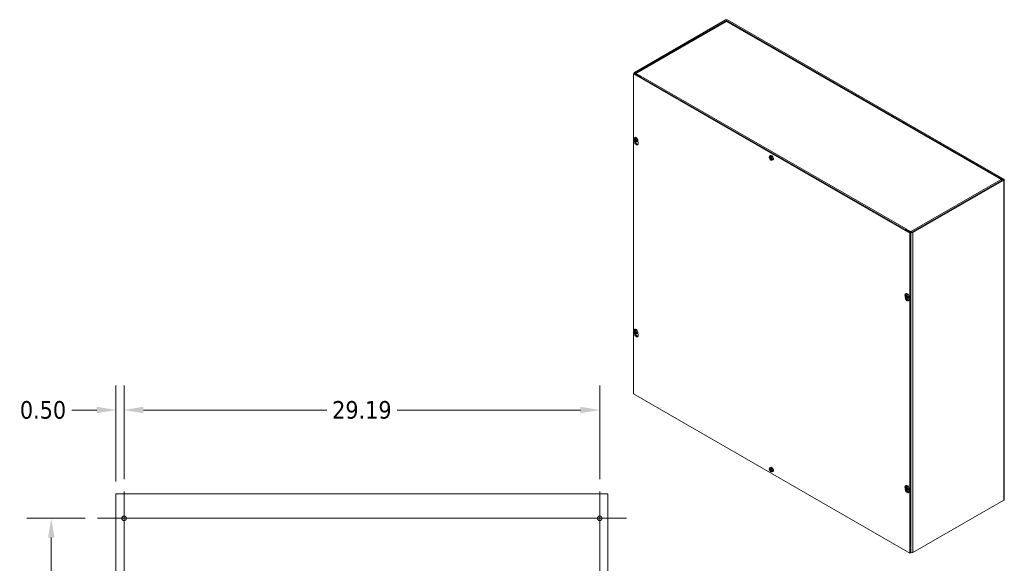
# Model space of a CAD drawing. Header units: inches. Extents: x 9 to 198, y 7 to 122.
# Tile 8 of 8: x 138 to 198, y 82 to 115. Entities that reach past the tile are written whole.
import ezdxf

# ---------------------------------------------------------------- set-up
doc = ezdxf.new("R2010")
doc.units = ezdxf.units.IN
doc.header["$LTSCALE"] = 12
doc.header["$MEASUREMENT"] = 0
for name, color, linetype, lineweight in [('Center Mark (ANSI)', 7, 'Continuous', 5), ('Centerline (ANSI)', 7, 'Continuous', 5), ('Dimension (ANSI)', 7, 'Continuous', 5), ('Visible (ANSI)', 7, 'Continuous', 5), ('Visible Narrow (ANSI)', 7, 'Continuous', 5)]:
    doc.layers.add(name, color=color, linetype=linetype, lineweight=lineweight)
doc.styles.add('ROMANS', font='tahoma.ttf')
doc.dimstyles.new('Default (ANSI)', dxfattribs={"dimscale": 12, "dimtxt": 0.09, "dimasz": 0.098425, "dimexe": 0.125, "dimexo": 0.0625, "dimgap": 0.031496, "dimtad": 0, "dimtih": 1, "dimtoh": 1, "dimrnd": 1e-08, "dimzin": 0, "dimdsep": 46, "dimtxsty": 'ROMANS', "dimcen": 0.09, "dimdle": 0.393701, "dimclrd": 256, "dimclre": 256, "dimclrt": 256, "dimadec": 0, "dimazin": 0, "dimtfac": 1.111111, "dimtofl": 0, "dimtmove": 0, "dimatfit": 3, "dimfxl": 0, "dimtolj": 1, "dimtzin": 0, "dimlwd": -1, "dimlwe": -1, "dimarcsym": 0})

# ---------------------------------------------------------------- blocks, each defined once
blk = doc.blocks.new('*D7')
at = {"layer": 'Defpoints', "color": 0}
for p in [(144.075, 91.02), (143.575, 85.877), (144.075, 86.017)]:
    blk.add_point(p, dxfattribs=at)
at = {"layer": 'Dimension (ANSI)'}
for p, q in [((143.575, 86.627), (143.575, 92.52)), ((144.075, 86.767), (144.075, 92.52)), ((142.394, 91.02), (140.858, 91.02)), ((145.256, 91.02), (146.437, 91.02))]:
    blk.add_line(p, q, dxfattribs=at)
for points in [[(142.394, 91.217), (142.394, 90.823), (143.575, 91.02)], [(145.256, 91.217), (145.256, 90.823), (144.075, 91.02)]]:
    blk.add_solid(points, dxfattribs=at)
at = {"layer": 'Dimension (ANSI)', "insert": (139.099, 91.02), "char_height": 1.08, "attachment_point": 5, "style": 'ROMANS'}
blk.add_mtext('\\A1;0.50', dxfattribs=at)
blk = doc.blocks.new('*D8')
at = {"layer": 'Defpoints', "color": 0}
for p in [(173.263, 91.02), (144.075, 86.017), (173.263, 86.017)]:
    blk.add_point(p, dxfattribs=at)
at = {"layer": 'Dimension (ANSI)'}
for p, q in [((144.075, 86.767), (144.075, 92.52)), ((173.263, 86.767), (173.263, 92.52)), ((145.256, 91.02), (156.515, 91.02)), ((172.082, 91.02), (160.823, 91.02))]:
    blk.add_line(p, q, dxfattribs=at)
for points in [[(145.256, 91.217), (145.256, 90.823), (144.075, 91.02)], [(172.082, 91.217), (172.082, 90.823), (173.263, 91.02)]]:
    blk.add_solid(points, dxfattribs=at)
at = {"layer": 'Dimension (ANSI)', "insert": (158.669, 91.02), "char_height": 1.08, "attachment_point": 5, "style": 'ROMANS'}
blk.add_mtext('\\A1;29.19', dxfattribs=at)
blk = doc.blocks.new('*D10')
at = {"layer": 'Defpoints', "color": 0}
for p in [(139.607, 84.377), (142.435, 84.377), (142.435, 57.377)]:
    blk.add_point(p, dxfattribs=at)
at = {"layer": 'Dimension (ANSI)'}
for p, q in [((141.685, 84.377), (138.107, 84.377)), ((139.607, 83.196), (139.607, 71.138)), ((139.607, 58.558), (139.607, 69.257)), ((141.685, 57.377), (138.107, 57.377))]:
    blk.add_line(p, q, dxfattribs=at)
for points in [[(139.41, 83.196), (139.804, 83.196), (139.607, 84.377)], [(139.41, 58.558), (139.804, 58.558), (139.607, 57.377)]]:
    blk.add_solid(points, dxfattribs=at)
at = {"layer": 'Dimension (ANSI)', "insert": (139.607, 70.197), "char_height": 1.08, "attachment_point": 5, "style": 'ROMANS'}
blk.add_mtext('\\A1;27.00', dxfattribs=at)

msp = doc.modelspace()

# ---------------------------------------------------------------- linework, layer by layer
at = {"layer": 'Center Mark (ANSI)', "linetype": 'Continuous'}
for p, q in [((142.43458, 84.3768), (145.71583, 84.3768)), ((174.90333, 84.3768), (171.62208, 84.3768))]:
    msp.add_line(p, q, dxfattribs=at)
at = {"layer": 'Centerline (ANSI)', "linetype": 'Continuous'}
for p, q in [((144.07521, 55.73617), (144.07521, 86.01742)), ((173.26271, 86.01742), (173.26271, 55.73617)), ((142.43458, 84.3768), (174.90333, 84.3768))]:
    msp.add_line(p, q, dxfattribs=at)
at = {"layer": 'Visible (ANSI)'}
for p, q in [((180.98021, 114.95196), (175.39404, 111.73509)), ((175.44707, 111.70455), (181.03324, 114.92142)), ((180.99658, 114.85849), (175.47455, 111.67856)), ((181.05089, 114.92142), (198.0038, 105.15888)), ((197.93073, 105.15915), (181.08755, 114.85849)), ((198.05684, 105.18942), (181.10392, 114.95196)), ((175.38521, 111.66893), (175.33218, 111.63839)), ((175.33218, 92.01726), (175.33218, 111.63839)), ((175.33218, 111.63839), (192.30274, 101.86569)), ((175.36841, 111.65926), (175.36841, 111.69947)), ((192.35577, 101.89623), (175.38521, 111.66893)), ((175.39404, 111.66385), (175.68573, 111.49587)), ((175.73876, 111.52641), (175.44707, 111.69439)), ((175.78283, 111.50104), (175.5001, 111.66385)), ((175.73876, 111.52641), (175.68573, 111.49587)), ((175.73876, 111.52641), (175.73876, 111.46533)), ((175.78283, 111.50104), (175.79177, 111.50618)), ((175.78283, 111.50016), (175.78283, 111.50104)), ((175.79177, 111.50605), (175.79177, 111.50618)), ((175.79177, 111.50618), (175.79188, 111.50612)), ((175.79188, 111.50612), (175.79177, 111.50605)), ((175.33548, 107.63196), (175.35229, 107.64346)), ((175.35988, 107.71072), (175.41233, 107.74892)), ((175.36126, 107.60479), (175.38126, 107.6163)), ((175.36782, 107.6057), (175.36235, 107.60413)), ((175.40249, 107.60347), (175.43059, 107.61586)), ((175.43029, 107.55538), (175.45519, 107.57351)), ((175.4859, 107.5377), (175.51379, 107.55376)), ((175.53482, 107.54849), (175.56388, 107.56259)), ((175.48445, 107.53392), (175.4856, 107.53692)), ((175.48914, 107.5315), (175.52342, 107.55124)), ((175.50159, 107.46464), (175.56096, 107.49083)), ((175.53437, 107.5486), (175.56381, 107.53055)), ((175.56381, 107.53055), (175.53475, 107.51661)), ((175.5918, 107.52765), (175.61928, 107.40191)), ((183.66166, 106.51619), (183.67848, 106.5277)), ((183.68606, 106.59495), (183.73851, 106.63316)), ((183.68745, 106.48902), (183.70744, 106.50054)), ((183.69401, 106.48993), (183.68853, 106.48836)), ((183.72867, 106.4877), (183.75677, 106.5001)), ((183.75647, 106.43961), (183.78137, 106.45775)), ((183.81063, 106.41815), (183.81178, 106.42115)), ((183.81208, 106.42194), (183.83997, 106.43799)), ((183.81532, 106.41574), (183.8496, 106.43547)), ((183.82777, 106.34887), (183.88714, 106.37507)), ((183.86056, 106.43283), (183.88999, 106.41478)), ((183.88999, 106.41478), (183.86093, 106.40084)), ((183.86101, 106.43272), (183.89007, 106.44682)), ((192.41763, 101.93186), (198.0038, 105.14872)), ((198.08246, 105.1538), (198.08246, 85.53267)), ((192.47066, 101.90132), (198.05684, 105.11818)), ((197.92912, 105.10967), (197.94709, 105.12002)), ((197.94709, 105.11606), (197.94709, 105.12002)), ((192.07316, 102.13036), (192.06422, 102.12521)), ((192.06422, 102.12521), (192.06422, 102.07446)), ((192.34695, 101.9624), (192.06422, 102.12521)), ((192.07293, 102.13036), (192.07304, 102.13042)), ((192.07304, 102.13042), (192.07316, 102.13036)), ((192.07304, 102.13029), (192.07304, 102.13042)), ((192.10829, 102.09983), (192.05525, 102.06929)), ((192.05525, 102.06929), (192.34695, 101.90132)), ((192.10829, 102.09983), (192.39998, 101.93186)), ((192.35577, 101.89623), (192.30274, 101.86569)), ((192.30274, 101.86569), (192.30274, 82.24456)), ((192.35577, 82.2751), (192.35577, 101.89623)), ((191.98784, 98.0425), (192.00466, 98.054)), ((192.01224, 98.12126), (192.0647, 98.15947)), ((192.01363, 98.01533), (192.03362, 98.02684)), ((192.02019, 98.01624), (192.01471, 98.01467)), ((192.01564, 97.95987), (192.01582, 97.96048)), ((192.05486, 98.01401), (192.08295, 98.0264)), ((192.08265, 97.96592), (192.10756, 97.98405)), ((192.13681, 97.94446), (192.13796, 97.94746)), ((192.13826, 97.94824), (192.16615, 97.9643)), ((192.14151, 97.94205), (192.17578, 97.96178)), ((192.15395, 97.87518), (192.21332, 97.90137)), ((192.18674, 97.95914), (192.21618, 97.94109)), ((192.21618, 97.94109), (192.18712, 97.92715)), ((192.18719, 97.95903), (192.21625, 97.97313)), ((192.22046, 97.90524), (192.23628, 97.83281)), ((175.33548, 95.85928), (175.35229, 95.87078)), ((175.35988, 95.93804), (175.41233, 95.97625)), ((175.36126, 95.83211), (175.38126, 95.84362)), ((175.36782, 95.83302), (175.36235, 95.83145)), ((175.40249, 95.83079), (175.43059, 95.84318)), ((175.43029, 95.7827), (175.45519, 95.80083)), ((175.48445, 95.76124), (175.4856, 95.76424)), ((175.4859, 95.76502), (175.51379, 95.78108)), ((175.48914, 95.75883), (175.52342, 95.77856)), ((175.50159, 95.69196), (175.56096, 95.71815)), ((175.53437, 95.77592), (175.56381, 95.75787)), ((175.56381, 95.75787), (175.53475, 95.74393)), ((175.53482, 95.77581), (175.56388, 95.78991)), ((175.5918, 95.75497), (175.61928, 95.62923)), ((192.30274, 82.24456), (175.33218, 92.01726)), ((183.66166, 87.38559), (183.67848, 87.39709)), ((183.68606, 87.46435), (183.73851, 87.50255)), ((183.68745, 87.35842), (183.70744, 87.36993)), ((183.69401, 87.35933), (183.68853, 87.35776)), ((183.72867, 87.3571), (183.75677, 87.36949)), ((183.75647, 87.30901), (183.78137, 87.32714)), ((183.81063, 87.28755), (183.81178, 87.29055)), ((183.81208, 87.29133), (183.83997, 87.30739)), ((183.81532, 87.28513), (183.8496, 87.30487)), ((183.82777, 87.21827), (183.88714, 87.24446)), ((183.86056, 87.30223), (183.88999, 87.28418)), ((183.88999, 87.28418), (183.86093, 87.27024)), ((183.86101, 87.30212), (183.89007, 87.31622)), ((143.57521, 55.8768), (143.57521, 85.8768)), ((143.68456, 85.8768), (143.57521, 85.8768)), ((143.68456, 85.8768), (173.65336, 85.8768)), ((173.76271, 85.8768), (173.65336, 85.8768)), ((173.76271, 85.8768), (173.76271, 55.8768)), ((191.98784, 86.26982), (192.00466, 86.28133)), ((192.01224, 86.34858), (192.0647, 86.38679)), ((192.01363, 86.24265), (192.03362, 86.25416)), ((192.02019, 86.24356), (192.01471, 86.24199)), ((192.01564, 86.18719), (192.01582, 86.1878)), ((192.05486, 86.24133), (192.08295, 86.25373)), ((192.08265, 86.19324), (192.10756, 86.21138)), ((192.13681, 86.17178), (192.13796, 86.17478)), ((192.13826, 86.17557), (192.16615, 86.19162)), ((192.14151, 86.16937), (192.17578, 86.1891)), ((192.15395, 86.1025), (192.21332, 86.1287)), ((192.18674, 86.18646), (192.21618, 86.16841)), ((192.21618, 86.16841), (192.18712, 86.15447)), ((192.18719, 86.18635), (192.21625, 86.20045)), ((192.22046, 86.13256), (192.23628, 86.06013)), ((198.05684, 85.49705), (192.47066, 82.28019)), ((144.20021, 84.31237), (144.20021, 84.44122)), ((173.13771, 84.44122), (173.13771, 84.31237)), ((192.35577, 82.2751), (192.30274, 82.24456))]:
    msp.add_line(p, q, dxfattribs=at)
for centre in [(144.07521, 84.3768), (173.26271, 84.3768)]:
    msp.add_circle(centre, 0.14062, dxfattribs=at)
for centre, major_axis, ratio, start_param, end_param in [((181.04206, 114.91633), (-0.08748, 0), 0.5758617, 3.92699082, 5.49778714), ((181.04206, 114.91633), (0.01248, 0), 0.5758617, 0.78539816, 2.35619449), ((175.45589, 111.69947), (-0.08748, 0), 0.5758617, 5.49778714, 7.06858347), ((175.45589, 111.69947), (-0.01248, 0), 0.5758617, 5.49778714, 7.06858347), ((175.79177, 111.43453), (0.04366, 0.07581), 0.57809312, 0.78346445, 1.56806165), ((175.69062, 107.72432), (-0.38752, -0.0085), 0.56082654, 0.39949846, 0.5427756), ((175.43515, 107.59023), (0.07099, -0.12328), 0.57809312, 4.06402298, 6.93023558), ((175.43515, 107.59023), (-0.07099, 0.12328), 0.57809312, 4.06402298, 6.93023558), ((175.69069, 107.74953), (0.38746, -0.01094), 0.59413196, 3.57003398, 3.70272443), ((175.69058, 107.73859), (0.38249, -0.06467), 0.66831685, 3.78778309, 3.80213839), ((175.69015, 107.73833), (-0.38245, -0.06488), 0.43993112, 0.46583699, 0.47131045), ((175.68879, 107.72179), (-0.38553, 0.03883), 0.54148697, 0.6162795, 0.76916743), ((175.68879, 107.75174), (0.38531, 0.04101), 0.60526183, 3.64060488, 3.79193838), ((175.70216, 107.72955), (-0.21017, -0.32553), 0.64440562, 5.28757919, 5.45460314), ((175.70216, 107.72859), (-0.22786, -0.3134), 0.607555, 5.63122839, 5.79825235), ((175.49128, 107.62255), (-0.07446, 0.12929), 0.57809312, 3.07956956, 6.3452084), ((175.67625, 107.74447), (0.17804, 0.34416), 0.50678673, 2.09037189, 2.25739585), ((175.68962, 107.72131), (-0.38709, 0.0175), 0.50449356, 0.88222517, 1.03355866), ((175.68962, 107.75126), (0.38698, 0.01972), 0.64225524, 3.96829595, 4.12118388), ((175.69054, 107.73603), (0.38245, 0.06488), 0.43993112, 4.06901685, 4.07449031), ((175.69006, 107.75004), (0.38752, 0.0085), 0.56082654, 4.14467871, 4.28795585), ((175.46186, 107.60561), (0.07264, -0.12614), 0.57809312, 0.64951525, 0.91993646), ((175.50895, 107.42858), (0.08104, -0.14073), 0.57809312, 3.83322314, 7.35179145), ((175.67625, 107.74351), (0.15871, 0.35349), 0.54363735, 2.37022846, 2.53725241), ((175.56199, 107.45912), (0.08104, -0.14073), 0.57809312, 4.35858435, 5.95119183), ((175.6901, 107.73577), (-0.38249, 0.06467), 0.66831685, 1.11965729, 1.13401258), ((175.68999, 107.72483), (-0.38746, 0.01094), 0.59413196, 1.04270897, 1.17539942), ((184.01681, 106.60855), (-0.38752, -0.0085), 0.56082654, 0.39949846, 0.5427756), ((183.76133, 106.47446), (0.07099, -0.12328), 0.57809312, 4.06402298, 6.93023558), ((183.76133, 106.47446), (-0.07099, 0.12328), 0.57809312, 4.06402298, 6.93023558), ((184.01687, 106.63376), (0.38746, -0.01094), 0.59413196, 3.57003398, 3.70272443), ((184.01676, 106.62282), (0.38249, -0.06467), 0.66831685, 3.78778309, 3.80213839), ((184.01633, 106.62256), (-0.38245, -0.06488), 0.43993112, 0.46583699, 0.47131045), ((184.01497, 106.60602), (-0.38553, 0.03883), 0.54148697, 0.6162795, 0.76916743), ((184.01497, 106.63598), (0.38531, 0.04101), 0.60526183, 3.64060488, 3.79193838), ((184.02834, 106.61378), (-0.21017, -0.32553), 0.64440562, 5.28757919, 5.45460314), ((184.02834, 106.61282), (-0.22786, -0.3134), 0.607555, 5.63122839, 5.79825235), ((183.81746, 106.50678), (-0.07446, 0.12929), 0.57809312, 3.07956956, 6.3452084), ((184.00244, 106.6287), (0.17804, 0.34416), 0.50678673, 2.09037189, 2.25739585), ((184.00244, 106.62774), (0.15871, 0.35349), 0.54363735, 2.37022846, 2.53725241), ((184.01581, 106.60554), (-0.38709, 0.0175), 0.50449356, 0.88222517, 1.03355866), ((184.01581, 106.6355), (0.38698, 0.01972), 0.64225524, 3.96829595, 4.12118388), ((184.01672, 106.62026), (0.38245, 0.06488), 0.43993112, 4.06901685, 4.07449031), ((184.01629, 106.62001), (-0.38249, 0.06467), 0.66831685, 1.11965729, 1.13401258), ((184.01624, 106.63427), (0.38752, 0.0085), 0.56082654, 4.14467871, 4.28795585), ((184.01617, 106.60907), (-0.38746, 0.01094), 0.59413196, 1.04270897, 1.17539942), ((183.78804, 106.48984), (0.07264, -0.12614), 0.57809312, 0.64951525, 0.91993646), ((197.99498, 105.1538), (0.01248, 0), 0.5758617, 5.49778714, 7.06858347), ((197.99498, 105.1538), (0.08748, 0), 0.5758617, 5.49778714, 7.06858347), ((192.07293, 102.05884), (-0.04366, -0.07581), 0.57809312, 4.06635904, 4.7096543), ((192.07293, 102.05884), (-0.04366, -0.07581), 0.57809312, 3.92505711, 3.98543067), ((192.40881, 101.93694), (0.08748, 0), 0.5758617, 3.92699082, 5.49778714), ((192.40881, 101.93694), (0.01248, 0), 0.5758617, 3.92699082, 5.49778714), ((192.34299, 98.13486), (-0.38752, -0.0085), 0.56082654, 0.39949846, 0.5427756), ((192.08751, 98.00077), (0.07099, -0.12328), 0.57809312, 4.06402298, 6.93023558), ((192.08751, 98.00077), (-0.07099, 0.12328), 0.57809312, 4.06402298, 6.93023558), ((192.34305, 98.16007), (0.38746, -0.01094), 0.59413196, 3.57003398, 3.70272443), ((192.12596, 97.85948), (0.08104, -0.14073), 0.57809312, 3.64765025, 7.35179145), ((192.34294, 98.14913), (0.38249, -0.06467), 0.66831685, 3.78778309, 3.80213839), ((192.34251, 98.14887), (-0.38245, -0.06488), 0.43993112, 0.46583699, 0.47131045), ((192.34116, 98.13233), (-0.38553, 0.03883), 0.54148697, 0.6162795, 0.76916743), ((192.34116, 98.16229), (0.38531, 0.04101), 0.60526183, 3.64060488, 3.79193838), ((192.35453, 98.14009), (-0.21017, -0.32553), 0.64440562, 5.28757919, 5.45460314), ((192.35453, 98.13913), (-0.22786, -0.3134), 0.607555, 5.63122839, 5.79825235), ((192.14364, 98.03309), (-0.07446, 0.12929), 0.57809312, 3.07956956, 6.3452084), ((192.179, 97.89002), (0.08104, -0.14073), 0.57809312, 4.37598027, 5.95119183), ((192.32862, 98.15501), (0.17804, 0.34416), 0.50678673, 2.09037189, 2.25739585), ((192.32862, 98.15405), (0.15871, 0.35349), 0.54363735, 2.37022846, 2.53725241), ((192.34199, 98.13185), (-0.38709, 0.0175), 0.50449356, 0.88222517, 1.03355866), ((192.34199, 98.16181), (0.38698, 0.01972), 0.64225524, 3.96829595, 4.12118388), ((192.3429, 98.14657), (0.38245, 0.06488), 0.43993112, 4.06901685, 4.07449031), ((192.34247, 98.14631), (-0.38249, 0.06467), 0.66831685, 1.11965729, 1.13401258), ((192.34242, 98.16058), (0.38752, 0.0085), 0.56082654, 4.14467871, 4.28795585), ((192.34236, 98.13537), (-0.38746, 0.01094), 0.59413196, 1.04270897, 1.17539942), ((192.11423, 98.01615), (0.07264, -0.12614), 0.57809312, 0.64951525, 0.91993646), ((175.69062, 95.95164), (-0.38752, -0.0085), 0.56082654, 0.39949846, 0.5427756), ((175.43515, 95.81755), (0.07099, -0.12328), 0.57809312, 4.06402298, 6.93023558), ((175.43515, 95.81755), (-0.07099, 0.12328), 0.57809312, 4.06402298, 6.93023558), ((175.69069, 95.97685), (0.38746, -0.01094), 0.59413196, 3.57003398, 3.70272443), ((175.69058, 95.96591), (0.38249, -0.06467), 0.66831685, 3.78778309, 3.80213839), ((175.69015, 95.96565), (-0.38245, -0.06488), 0.43993112, 0.46583699, 0.47131045), ((175.68879, 95.94911), (-0.38553, 0.03883), 0.54148697, 0.6162795, 0.76916743), ((175.68879, 95.97907), (0.38531, 0.04101), 0.60526183, 3.64060488, 3.79193838), ((175.50895, 95.6559), (0.08104, -0.14073), 0.57809312, 3.83322314, 7.35179145), ((175.70216, 95.95687), (-0.21017, -0.32553), 0.64440562, 5.28757919, 5.45460314), ((175.70216, 95.95591), (-0.22786, -0.3134), 0.607555, 5.63122839, 5.79825235), ((175.49128, 95.84987), (-0.07446, 0.12929), 0.57809312, 3.07956956, 6.3452084), ((175.67625, 95.97179), (0.17804, 0.34416), 0.50678673, 2.09037189, 2.25739585), ((175.67625, 95.97083), (0.15871, 0.35349), 0.54363735, 2.37022846, 2.53725241), ((175.68962, 95.94863), (-0.38709, 0.0175), 0.50449356, 0.88222517, 1.03355866), ((175.68962, 95.97859), (0.38698, 0.01972), 0.64225524, 3.96829595, 4.12118388), ((175.56199, 95.68644), (0.08104, -0.14073), 0.57809312, 4.35858435, 5.95119183), ((175.69054, 95.96335), (0.38245, 0.06488), 0.43993112, 4.06901685, 4.07449031), ((175.6901, 95.9631), (-0.38249, 0.06467), 0.66831685, 1.11965729, 1.13401258), ((175.69006, 95.97736), (0.38752, 0.0085), 0.56082654, 4.14467871, 4.28795585), ((175.68999, 95.95215), (-0.38746, 0.01094), 0.59413196, 1.04270897, 1.17539942), ((175.46186, 95.83293), (0.07264, -0.12614), 0.57809312, 0.64951525, 0.91993646), ((184.01681, 87.47795), (-0.38752, -0.0085), 0.56082654, 0.39949846, 0.5427756), ((183.76133, 87.34386), (0.07099, -0.12328), 0.57809312, 4.06402298, 6.93023558), ((183.76133, 87.34386), (-0.07099, 0.12328), 0.57809312, 4.06402298, 6.93023558), ((184.01687, 87.50316), (0.38746, -0.01094), 0.59413196, 3.57003398, 3.70272443), ((184.01676, 87.49222), (0.38249, -0.06467), 0.66831685, 3.78778309, 3.80213839), ((184.01633, 87.49196), (-0.38245, -0.06488), 0.43993112, 0.46583699, 0.47131045), ((184.01497, 87.47542), (-0.38553, 0.03883), 0.54148697, 0.6162795, 0.76916743), ((184.01497, 87.50537), (0.38531, 0.04101), 0.60526183, 3.64060488, 3.79193838), ((184.02834, 87.48318), (-0.21017, -0.32553), 0.64440562, 5.28757919, 5.45460314), ((184.02834, 87.48222), (-0.22786, -0.3134), 0.607555, 5.63122839, 5.79825235), ((183.81746, 87.37618), (-0.07446, 0.12929), 0.57809312, 3.07956956, 6.3452084), ((184.00244, 87.4981), (0.17804, 0.34416), 0.50678673, 2.09037189, 2.25739585), ((184.00244, 87.49714), (0.15871, 0.35349), 0.54363735, 2.37022846, 2.53725241), ((184.01581, 87.47494), (-0.38709, 0.0175), 0.50449356, 0.88222517, 1.03355866), ((184.01581, 87.50489), (0.38698, 0.01972), 0.64225524, 3.96829595, 4.12118388), ((184.01672, 87.48966), (0.38245, 0.06488), 0.43993112, 4.06901685, 4.07449031), ((184.01629, 87.4894), (-0.38249, 0.06467), 0.66831685, 1.11965729, 1.13401258), ((184.01624, 87.50367), (0.38752, 0.0085), 0.56082654, 4.14467871, 4.28795585), ((184.01617, 87.47846), (-0.38746, 0.01094), 0.59413196, 1.04270897, 1.17539942), ((183.78804, 87.35924), (0.07264, -0.12614), 0.57809312, 0.64951525, 0.91993646), ((192.14364, 86.26041), (-0.07446, 0.12929), 0.57809312, 3.07956956, 6.3452084), ((192.34299, 86.36218), (-0.38752, -0.0085), 0.56082654, 0.39949846, 0.5427756), ((192.08751, 86.22809), (0.07099, -0.12328), 0.57809312, 4.06402298, 6.93023558), ((192.08751, 86.22809), (-0.07099, 0.12328), 0.57809312, 4.06402298, 6.93023558), ((192.34305, 86.38739), (0.38746, -0.01094), 0.59413196, 3.57003398, 3.70272443), ((192.12596, 86.0868), (0.08104, -0.14073), 0.57809312, 3.64765025, 7.35179145), ((192.34294, 86.37645), (0.38249, -0.06467), 0.66831685, 3.78778309, 3.80213839), ((192.34251, 86.37619), (-0.38245, -0.06488), 0.43993112, 0.46583699, 0.47131045), ((192.34116, 86.35965), (-0.38553, 0.03883), 0.54148697, 0.6162795, 0.76916743), ((192.34116, 86.38961), (0.38531, 0.04101), 0.60526183, 3.64060488, 3.79193838), ((192.35453, 86.36741), (-0.21017, -0.32553), 0.64440562, 5.28757919, 5.45460314), ((192.35453, 86.36645), (-0.22786, -0.3134), 0.607555, 5.63122839, 5.79825235), ((192.179, 86.11734), (0.08104, -0.14073), 0.57809312, 4.37598027, 5.95119183), ((192.32862, 86.38233), (0.17804, 0.34416), 0.50678673, 2.09037189, 2.25739585), ((192.32862, 86.38137), (0.15871, 0.35349), 0.54363735, 2.37022846, 2.53725241), ((192.34199, 86.35917), (-0.38709, 0.0175), 0.50449356, 0.88222517, 1.03355866), ((192.34199, 86.38913), (0.38698, 0.01972), 0.64225524, 3.96829595, 4.12118388), ((192.3429, 86.37389), (0.38245, 0.06488), 0.43993112, 4.06901685, 4.07449031), ((192.34247, 86.37364), (-0.38249, 0.06467), 0.66831685, 1.11965729, 1.13401258), ((192.34242, 86.3879), (0.38752, 0.0085), 0.56082654, 4.14467871, 4.28795585), ((192.34236, 86.3627), (-0.38746, 0.01094), 0.59413196, 1.04270897, 1.17539942), ((192.11423, 86.24347), (0.07264, -0.12614), 0.57809312, 0.64951525, 0.91993646), ((197.99498, 85.53267), (0.08748, 0), 0.5758617, 5.49778714, 6.28318531), ((192.40881, 82.31581), (-0.08748, 0), 0.5758617, 0.91948464, 2.35619449)]:
    msp.add_ellipse(centre, major_axis=major_axis, ratio=ratio, start_param=start_param, end_param=end_param, dxfattribs=at)
for points, knots in [([(180.99669, 114.85833), (181.00122, 114.86103), (181.00637, 114.86263), (181.01203, 114.86296), (181.02127, 114.86349), (181.03166, 114.86081), (181.04206, 114.85525)], [0.787331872, 0.787331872, 0.787331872, 0.787331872, 1.084645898, 1.084645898, 1.084645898, 1.570796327, 1.570796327, 1.570796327, 1.570796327]), ([(175.4055, 107.60933), (175.40545, 107.6081), (175.40522, 107.60691), (175.40436, 107.60497), (175.40374, 107.60423), (175.40235, 107.60331), (175.40148, 107.60308), (175.3996, 107.60322), (175.39859, 107.6036), (175.39749, 107.60427), (175.39733, 107.60438), (175.39716, 107.60449)], [0, 0, 0, 0, 0.0136588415, 0.0136588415, 0.0273176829, 0.0273176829, 0.0409685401, 0.0409685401, 0.0546193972, 0.0546193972, 0.0569322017, 0.0569322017, 0.0569322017, 0.0569322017]), ([(175.39716, 107.5779), (175.3981, 107.57731), (175.39912, 107.57645), (175.40104, 107.57435), (175.40195, 107.57312), (175.40342, 107.57066), (175.40408, 107.56927), (175.40505, 107.56654), (175.40535, 107.56519), (175.40548, 107.56385), (175.40549, 107.56365), (175.4055, 107.56346)], [0, 0, 0, 0, 0.0136588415, 0.0136588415, 0.0273176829, 0.0273176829, 0.0409685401, 0.0409685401, 0.0546193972, 0.0546193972, 0.0569322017, 0.0569322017, 0.0569322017, 0.0569322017]), ([(175.414, 107.66074), (175.41381, 107.66081), (175.41363, 107.66089), (175.41296, 107.66127), (175.41247, 107.6618), (175.41189, 107.66294), (175.4117, 107.66376), (175.41167, 107.665), (175.41171, 107.66555), (175.41181, 107.6661)], [0.0842979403, 0.0842979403, 0.0842979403, 0.0842979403, 0.0870184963, 0.0870184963, 0.0957015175, 0.0957015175, 0.1044853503, 0.1044853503, 0.1098964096, 0.1098964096, 0.1098964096, 0.1098964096]), ([(175.414, 107.66074), (175.41548, 107.66023), (175.41699, 107.65964), (175.42004, 107.65831), (175.42158, 107.65756), (175.4247, 107.65591), (175.42627, 107.65501), (175.42942, 107.65305), (175.431, 107.652), (175.43365, 107.65011), (175.43472, 107.64931), (175.43579, 107.64848)], [6.084634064, 6.084634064, 6.084634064, 6.084634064, 6.163876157, 6.163876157, 6.243118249, 6.243118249, 6.322360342, 6.322360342, 6.401602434, 6.401602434, 6.455438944, 6.455438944, 6.455438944, 6.455438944]), ([(175.4285, 107.55022), (175.4284, 107.55136), (175.4285, 107.55248), (175.42918, 107.55431), (175.42975, 107.55503), (175.43113, 107.55593), (175.43203, 107.55619), (175.43407, 107.55613), (175.4352, 107.55583), (175.43646, 107.55525), (175.43665, 107.55516), (175.43684, 107.55506)], [0, 0, 0, 0, 0.0136588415, 0.0136588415, 0.0273176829, 0.0273176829, 0.0409685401, 0.0409685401, 0.0546193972, 0.0546193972, 0.0569322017, 0.0569322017, 0.0569322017, 0.0569322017]), ([(175.43684, 107.58164), (175.43575, 107.58215), (175.4346, 107.58294), (175.4325, 107.58493), (175.43155, 107.58614), (175.43006, 107.58859), (175.42943, 107.59), (175.42861, 107.59282), (175.42843, 107.59423), (175.42847, 107.59567), (175.42848, 107.59588), (175.4285, 107.59609)], [0, 0, 0, 0, 0.0136588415, 0.0136588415, 0.0273176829, 0.0273176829, 0.0409685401, 0.0409685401, 0.0546193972, 0.0546193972, 0.0569322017, 0.0569322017, 0.0569322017, 0.0569322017]), ([(175.41181, 107.51585), (175.41171, 107.51628), (175.41167, 107.51676), (175.4117, 107.51796), (175.41189, 107.51891), (175.41247, 107.52053), (175.41296, 107.52149), (175.41388, 107.52285), (175.41442, 107.52351), (175.41497, 107.52404)], [0.0296075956, 0.0296075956, 0.0296075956, 0.0296075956, 0.035018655, 0.035018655, 0.0438024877, 0.0438024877, 0.0524855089, 0.0524855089, 0.0595153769, 0.0595153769, 0.0595153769, 0.0595153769]), ([(183.73169, 106.49356), (183.73164, 106.49233), (183.7314, 106.49114), (183.73054, 106.4892), (183.72993, 106.48846), (183.72853, 106.48755), (183.72766, 106.48732), (183.72578, 106.48746), (183.72477, 106.48783), (183.72367, 106.4885), (183.72351, 106.48861), (183.72335, 106.48872)], [0, 0, 0, 0, 0.0136588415, 0.0136588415, 0.0273176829, 0.0273176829, 0.0409685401, 0.0409685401, 0.0546193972, 0.0546193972, 0.0569322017, 0.0569322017, 0.0569322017, 0.0569322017]), ([(183.72335, 106.46214), (183.72428, 106.46154), (183.7253, 106.46068), (183.72723, 106.45858), (183.72813, 106.45735), (183.7296, 106.45489), (183.73027, 106.4535), (183.73124, 106.45077), (183.73154, 106.44942), (183.73166, 106.44808), (183.73168, 106.44789), (183.73169, 106.44769)], [0, 0, 0, 0, 0.0136588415, 0.0136588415, 0.0273176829, 0.0273176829, 0.0409685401, 0.0409685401, 0.0546193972, 0.0546193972, 0.0569322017, 0.0569322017, 0.0569322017, 0.0569322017]), ([(183.74018, 106.54498), (183.73999, 106.54504), (183.73981, 106.54512), (183.73914, 106.5455), (183.73865, 106.54603), (183.73808, 106.54718), (183.73789, 106.548), (183.73785, 106.54923), (183.73789, 106.54979), (183.73799, 106.55034)], [0.0842979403, 0.0842979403, 0.0842979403, 0.0842979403, 0.0870184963, 0.0870184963, 0.0957015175, 0.0957015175, 0.1044853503, 0.1044853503, 0.1098964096, 0.1098964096, 0.1098964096, 0.1098964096]), ([(183.73799, 106.40008), (183.73789, 106.40051), (183.73785, 106.40099), (183.73789, 106.40219), (183.73808, 106.40314), (183.73865, 106.40476), (183.73914, 106.40572), (183.74006, 106.40708), (183.74061, 106.40774), (183.74115, 106.40828)], [0.0296075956, 0.0296075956, 0.0296075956, 0.0296075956, 0.035018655, 0.035018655, 0.0438024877, 0.0438024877, 0.0524855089, 0.0524855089, 0.0595153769, 0.0595153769, 0.0595153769, 0.0595153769]), ([(183.74018, 106.54497), (183.74166, 106.54446), (183.74317, 106.54388), (183.74622, 106.54254), (183.74777, 106.54179), (183.75088, 106.54015), (183.75245, 106.53924), (183.7556, 106.53729), (183.75718, 106.53623), (183.75983, 106.53434), (183.7609, 106.53354), (183.76197, 106.53271)], [6.084634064, 6.084634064, 6.084634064, 6.084634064, 6.163876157, 6.163876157, 6.243118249, 6.243118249, 6.322360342, 6.322360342, 6.401602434, 6.401602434, 6.455438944, 6.455438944, 6.455438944, 6.455438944]), ([(183.75468, 106.43445), (183.75458, 106.43559), (183.75469, 106.43671), (183.75536, 106.43854), (183.75593, 106.43926), (183.75731, 106.44017), (183.75822, 106.44042), (183.76025, 106.44037), (183.76138, 106.44006), (183.76264, 106.43948), (183.76283, 106.43939), (183.76302, 106.43929)], [0, 0, 0, 0, 0.0136588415, 0.0136588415, 0.0273176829, 0.0273176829, 0.0409685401, 0.0409685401, 0.0546193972, 0.0546193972, 0.0569322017, 0.0569322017, 0.0569322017, 0.0569322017]), ([(183.76302, 106.46588), (183.76193, 106.46639), (183.76078, 106.46717), (183.75868, 106.46916), (183.75773, 106.47037), (183.75625, 106.47282), (183.75561, 106.47423), (183.7548, 106.47705), (183.75461, 106.47847), (183.75465, 106.4799), (183.75466, 106.48011), (183.75468, 106.48032)], [0, 0, 0, 0, 0.0136588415, 0.0136588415, 0.0273176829, 0.0273176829, 0.0409685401, 0.0409685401, 0.0546193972, 0.0546193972, 0.0569322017, 0.0569322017, 0.0569322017, 0.0569322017]), ([(197.94709, 105.12002), (197.94794, 105.14539), (197.9356, 105.1626), (197.91668, 105.16281), (197.90819, 105.16291), (197.89856, 105.15979), (197.88891, 105.1538)], [0, 0, 0, 0, 1.0846459, 1.0846459, 1.0846459, 1.57079633, 1.57079633, 1.57079633, 1.57079633]), ([(192.05787, 98.01987), (192.05782, 98.01864), (192.05758, 98.01745), (192.05673, 98.01551), (192.05611, 98.01477), (192.05471, 98.01386), (192.05385, 98.01362), (192.05196, 98.01376), (192.05095, 98.01414), (192.04985, 98.01481), (192.04969, 98.01492), (192.04953, 98.01503)], [0, 0, 0, 0, 0.0136588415, 0.0136588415, 0.0273176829, 0.0273176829, 0.0409685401, 0.0409685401, 0.0546193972, 0.0546193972, 0.0569322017, 0.0569322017, 0.0569322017, 0.0569322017]), ([(192.04953, 97.98844), (192.05047, 97.98785), (192.05149, 97.98699), (192.05341, 97.98489), (192.05431, 97.98366), (192.05578, 97.9812), (192.05645, 97.97981), (192.05742, 97.97708), (192.05772, 97.97573), (192.05785, 97.97439), (192.05786, 97.97419), (192.05787, 97.974)], [0, 0, 0, 0, 0.0136588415, 0.0136588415, 0.0273176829, 0.0273176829, 0.0409685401, 0.0409685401, 0.0546193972, 0.0546193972, 0.0569322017, 0.0569322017, 0.0569322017, 0.0569322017]), ([(192.06636, 98.07128), (192.06617, 98.07135), (192.06599, 98.07143), (192.06532, 98.07181), (192.06483, 98.07234), (192.06426, 98.07348), (192.06407, 98.0743), (192.06403, 98.07554), (192.06407, 98.07609), (192.06417, 98.07665)], [0.0842979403, 0.0842979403, 0.0842979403, 0.0842979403, 0.0870184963, 0.0870184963, 0.0957015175, 0.0957015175, 0.1044853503, 0.1044853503, 0.1098964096, 0.1098964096, 0.1098964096, 0.1098964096]), ([(192.06417, 97.92639), (192.06407, 97.92682), (192.06403, 97.9273), (192.06407, 97.9285), (192.06426, 97.92945), (192.06483, 97.93107), (192.06532, 97.93203), (192.06625, 97.93339), (192.06679, 97.93405), (192.06733, 97.93458)], [0.0296075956, 0.0296075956, 0.0296075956, 0.0296075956, 0.035018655, 0.035018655, 0.0438024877, 0.0438024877, 0.0524855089, 0.0524855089, 0.0595153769, 0.0595153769, 0.0595153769, 0.0595153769]), ([(192.06636, 98.07128), (192.06784, 98.07077), (192.06935, 98.07018), (192.0724, 98.06885), (192.07395, 98.0681), (192.07706, 98.06645), (192.07863, 98.06555), (192.08178, 98.0636), (192.08336, 98.06254), (192.08601, 98.06065), (192.08708, 98.05985), (192.08815, 98.05902)], [6.084634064, 6.084634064, 6.084634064, 6.084634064, 6.163876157, 6.163876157, 6.243118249, 6.243118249, 6.322360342, 6.322360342, 6.401602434, 6.401602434, 6.455438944, 6.455438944, 6.455438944, 6.455438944]), ([(192.08086, 97.96076), (192.08076, 97.9619), (192.08087, 97.96302), (192.08154, 97.96485), (192.08211, 97.96557), (192.0835, 97.96647), (192.0844, 97.96673), (192.08643, 97.96667), (192.08756, 97.96637), (192.08883, 97.96579), (192.08901, 97.9657), (192.0892, 97.9656)], [0, 0, 0, 0, 0.0136588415, 0.0136588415, 0.0273176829, 0.0273176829, 0.0409685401, 0.0409685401, 0.0546193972, 0.0546193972, 0.0569322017, 0.0569322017, 0.0569322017, 0.0569322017]), ([(192.0892, 97.99219), (192.08812, 97.99269), (192.08696, 97.99348), (192.08486, 97.99547), (192.08391, 97.99668), (192.08243, 97.99913), (192.08179, 98.00054), (192.08098, 98.00336), (192.0808, 98.00477), (192.08083, 98.00621), (192.08084, 98.00642), (192.08086, 98.00663)], [0, 0, 0, 0, 0.0136588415, 0.0136588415, 0.0273176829, 0.0273176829, 0.0409685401, 0.0409685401, 0.0546193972, 0.0546193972, 0.0569322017, 0.0569322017, 0.0569322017, 0.0569322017]), ([(175.4055, 95.83665), (175.40545, 95.83542), (175.40522, 95.83423), (175.40436, 95.83229), (175.40374, 95.83155), (175.40235, 95.83064), (175.40148, 95.8304), (175.3996, 95.83054), (175.39859, 95.83092), (175.39749, 95.83159), (175.39733, 95.8317), (175.39716, 95.83181)], [0, 0, 0, 0, 0.0136588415, 0.0136588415, 0.0273176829, 0.0273176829, 0.0409685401, 0.0409685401, 0.0546193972, 0.0546193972, 0.0569322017, 0.0569322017, 0.0569322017, 0.0569322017]), ([(175.39716, 95.80522), (175.3981, 95.80463), (175.39912, 95.80377), (175.40104, 95.80167), (175.40195, 95.80044), (175.40342, 95.79798), (175.40408, 95.79659), (175.40505, 95.79386), (175.40535, 95.79251), (175.40548, 95.79117), (175.40549, 95.79097), (175.4055, 95.79078)], [0, 0, 0, 0, 0.0136588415, 0.0136588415, 0.0273176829, 0.0273176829, 0.0409685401, 0.0409685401, 0.0546193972, 0.0546193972, 0.0569322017, 0.0569322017, 0.0569322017, 0.0569322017]), ([(175.414, 95.88806), (175.41381, 95.88813), (175.41363, 95.88821), (175.41296, 95.88859), (175.41247, 95.88912), (175.41189, 95.89026), (175.4117, 95.89109), (175.41167, 95.89232), (175.41171, 95.89287), (175.41181, 95.89343)], [0.0842979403, 0.0842979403, 0.0842979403, 0.0842979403, 0.0870184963, 0.0870184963, 0.0957015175, 0.0957015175, 0.1044853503, 0.1044853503, 0.1098964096, 0.1098964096, 0.1098964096, 0.1098964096]), ([(175.41181, 95.74317), (175.41171, 95.7436), (175.41167, 95.74408), (175.4117, 95.74528), (175.41189, 95.74623), (175.41247, 95.74785), (175.41296, 95.74881), (175.41388, 95.75017), (175.41442, 95.75083), (175.41497, 95.75136)], [0.0296075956, 0.0296075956, 0.0296075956, 0.0296075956, 0.035018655, 0.035018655, 0.0438024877, 0.0438024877, 0.0524855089, 0.0524855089, 0.0595153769, 0.0595153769, 0.0595153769, 0.0595153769]), ([(175.414, 95.88806), (175.41548, 95.88755), (175.41699, 95.88696), (175.42004, 95.88563), (175.42158, 95.88488), (175.4247, 95.88323), (175.42627, 95.88233), (175.42942, 95.88038), (175.431, 95.87932), (175.43365, 95.87743), (175.43472, 95.87663), (175.43579, 95.8758)], [6.084634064, 6.084634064, 6.084634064, 6.084634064, 6.163876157, 6.163876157, 6.243118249, 6.243118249, 6.322360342, 6.322360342, 6.401602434, 6.401602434, 6.455438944, 6.455438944, 6.455438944, 6.455438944]), ([(175.4285, 95.77754), (175.4284, 95.77868), (175.4285, 95.7798), (175.42918, 95.78163), (175.42975, 95.78235), (175.43113, 95.78325), (175.43203, 95.78351), (175.43407, 95.78345), (175.4352, 95.78315), (175.43646, 95.78257), (175.43665, 95.78248), (175.43684, 95.78238)], [0, 0, 0, 0, 0.0136588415, 0.0136588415, 0.0273176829, 0.0273176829, 0.0409685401, 0.0409685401, 0.0546193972, 0.0546193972, 0.0569322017, 0.0569322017, 0.0569322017, 0.0569322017]), ([(175.43684, 95.80897), (175.43575, 95.80947), (175.4346, 95.81026), (175.4325, 95.81225), (175.43155, 95.81346), (175.43006, 95.81591), (175.42943, 95.81732), (175.42861, 95.82014), (175.42843, 95.82155), (175.42847, 95.82299), (175.42848, 95.8232), (175.4285, 95.82341)], [0, 0, 0, 0, 0.0136588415, 0.0136588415, 0.0273176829, 0.0273176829, 0.0409685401, 0.0409685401, 0.0546193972, 0.0546193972, 0.0569322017, 0.0569322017, 0.0569322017, 0.0569322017]), ([(183.73169, 87.36296), (183.73164, 87.36173), (183.7314, 87.36054), (183.73054, 87.3586), (183.72993, 87.35786), (183.72853, 87.35694), (183.72766, 87.35671), (183.72578, 87.35685), (183.72477, 87.35723), (183.72367, 87.3579), (183.72351, 87.35801), (183.72335, 87.35812)], [0, 0, 0, 0, 0.0136588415, 0.0136588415, 0.0273176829, 0.0273176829, 0.0409685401, 0.0409685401, 0.0546193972, 0.0546193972, 0.0569322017, 0.0569322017, 0.0569322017, 0.0569322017]), ([(183.72335, 87.33153), (183.72428, 87.33094), (183.7253, 87.33008), (183.72723, 87.32798), (183.72813, 87.32675), (183.7296, 87.32429), (183.73027, 87.3229), (183.73124, 87.32017), (183.73154, 87.31882), (183.73166, 87.31748), (183.73168, 87.31728), (183.73169, 87.31709)], [0, 0, 0, 0, 0.0136588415, 0.0136588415, 0.0273176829, 0.0273176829, 0.0409685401, 0.0409685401, 0.0546193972, 0.0546193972, 0.0569322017, 0.0569322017, 0.0569322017, 0.0569322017]), ([(183.74018, 87.41437), (183.73999, 87.41444), (183.73981, 87.41452), (183.73914, 87.4149), (183.73865, 87.41543), (183.73808, 87.41657), (183.73789, 87.41739), (183.73785, 87.41863), (183.73789, 87.41918), (183.73799, 87.41973)], [0.0842979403, 0.0842979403, 0.0842979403, 0.0842979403, 0.0870184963, 0.0870184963, 0.0957015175, 0.0957015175, 0.1044853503, 0.1044853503, 0.1098964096, 0.1098964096, 0.1098964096, 0.1098964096]), ([(183.73799, 87.26948), (183.73789, 87.26991), (183.73785, 87.27039), (183.73789, 87.27159), (183.73808, 87.27254), (183.73865, 87.27416), (183.73914, 87.27512), (183.74006, 87.27648), (183.74061, 87.27714), (183.74115, 87.27767)], [0.0296075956, 0.0296075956, 0.0296075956, 0.0296075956, 0.035018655, 0.035018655, 0.0438024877, 0.0438024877, 0.0524855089, 0.0524855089, 0.0595153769, 0.0595153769, 0.0595153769, 0.0595153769]), ([(183.74018, 87.41437), (183.74166, 87.41386), (183.74317, 87.41327), (183.74622, 87.41194), (183.74777, 87.41119), (183.75088, 87.40954), (183.75245, 87.40864), (183.7556, 87.40668), (183.75718, 87.40563), (183.75983, 87.40374), (183.7609, 87.40294), (183.76197, 87.40211)], [6.084634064, 6.084634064, 6.084634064, 6.084634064, 6.163876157, 6.163876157, 6.243118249, 6.243118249, 6.322360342, 6.322360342, 6.401602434, 6.401602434, 6.455438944, 6.455438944, 6.455438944, 6.455438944]), ([(183.75468, 87.30385), (183.75458, 87.30499), (183.75469, 87.30611), (183.75536, 87.30794), (183.75593, 87.30866), (183.75731, 87.30956), (183.75822, 87.30981), (183.76025, 87.30976), (183.76138, 87.30946), (183.76264, 87.30888), (183.76283, 87.30879), (183.76302, 87.30869)], [0, 0, 0, 0, 0.0136588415, 0.0136588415, 0.0273176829, 0.0273176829, 0.0409685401, 0.0409685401, 0.0546193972, 0.0546193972, 0.0569322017, 0.0569322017, 0.0569322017, 0.0569322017]), ([(183.76302, 87.33527), (183.76193, 87.33578), (183.76078, 87.33657), (183.75868, 87.33856), (183.75773, 87.33977), (183.75625, 87.34222), (183.75561, 87.34363), (183.7548, 87.34645), (183.75461, 87.34786), (183.75465, 87.3493), (183.75466, 87.34951), (183.75468, 87.34972)], [0, 0, 0, 0, 0.0136588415, 0.0136588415, 0.0273176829, 0.0273176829, 0.0409685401, 0.0409685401, 0.0546193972, 0.0546193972, 0.0569322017, 0.0569322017, 0.0569322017, 0.0569322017]), ([(192.05787, 86.24719), (192.05782, 86.24596), (192.05758, 86.24477), (192.05673, 86.24283), (192.05611, 86.24209), (192.05471, 86.24118), (192.05385, 86.24094), (192.05196, 86.24109), (192.05095, 86.24146), (192.04985, 86.24213), (192.04969, 86.24224), (192.04953, 86.24235)], [0, 0, 0, 0, 0.0136588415, 0.0136588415, 0.0273176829, 0.0273176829, 0.0409685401, 0.0409685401, 0.0546193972, 0.0546193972, 0.0569322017, 0.0569322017, 0.0569322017, 0.0569322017]), ([(192.04953, 86.21577), (192.05047, 86.21517), (192.05149, 86.21431), (192.05341, 86.21221), (192.05431, 86.21098), (192.05578, 86.20852), (192.05645, 86.20713), (192.05742, 86.2044), (192.05772, 86.20305), (192.05785, 86.20171), (192.05786, 86.20152), (192.05787, 86.20132)], [0, 0, 0, 0, 0.0136588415, 0.0136588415, 0.0273176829, 0.0273176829, 0.0409685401, 0.0409685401, 0.0546193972, 0.0546193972, 0.0569322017, 0.0569322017, 0.0569322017, 0.0569322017]), ([(192.06636, 86.29861), (192.06617, 86.29867), (192.06599, 86.29875), (192.06532, 86.29913), (192.06483, 86.29966), (192.06426, 86.30081), (192.06407, 86.30163), (192.06403, 86.30286), (192.06407, 86.30342), (192.06417, 86.30397)], [0.0842979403, 0.0842979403, 0.0842979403, 0.0842979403, 0.0870184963, 0.0870184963, 0.0957015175, 0.0957015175, 0.1044853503, 0.1044853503, 0.1098964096, 0.1098964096, 0.1098964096, 0.1098964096]), ([(192.06417, 86.15371), (192.06407, 86.15414), (192.06403, 86.15462), (192.06407, 86.15582), (192.06426, 86.15677), (192.06483, 86.15839), (192.06532, 86.15935), (192.06625, 86.16071), (192.06679, 86.16137), (192.06733, 86.1619)], [0.0296075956, 0.0296075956, 0.0296075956, 0.0296075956, 0.035018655, 0.035018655, 0.0438024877, 0.0438024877, 0.0524855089, 0.0524855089, 0.0595153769, 0.0595153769, 0.0595153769, 0.0595153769]), ([(192.06636, 86.2986), (192.06784, 86.29809), (192.06935, 86.29751), (192.0724, 86.29617), (192.07395, 86.29542), (192.07706, 86.29378), (192.07863, 86.29287), (192.08178, 86.29092), (192.08336, 86.28986), (192.08601, 86.28797), (192.08708, 86.28717), (192.08815, 86.28634)], [6.084634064, 6.084634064, 6.084634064, 6.084634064, 6.163876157, 6.163876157, 6.243118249, 6.243118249, 6.322360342, 6.322360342, 6.401602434, 6.401602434, 6.455438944, 6.455438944, 6.455438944, 6.455438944]), ([(192.08086, 86.18808), (192.08076, 86.18922), (192.08087, 86.19034), (192.08154, 86.19217), (192.08211, 86.19289), (192.0835, 86.1938), (192.0844, 86.19405), (192.08643, 86.194), (192.08756, 86.19369), (192.08883, 86.19311), (192.08901, 86.19302), (192.0892, 86.19292)], [0, 0, 0, 0, 0.0136588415, 0.0136588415, 0.0273176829, 0.0273176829, 0.0409685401, 0.0409685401, 0.0546193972, 0.0546193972, 0.0569322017, 0.0569322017, 0.0569322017, 0.0569322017]), ([(192.0892, 86.21951), (192.08812, 86.22002), (192.08696, 86.2208), (192.08486, 86.22279), (192.08391, 86.224), (192.08243, 86.22645), (192.08179, 86.22786), (192.08098, 86.23068), (192.0808, 86.2321), (192.08083, 86.23353), (192.08084, 86.23374), (192.08086, 86.23395)], [0, 0, 0, 0, 0.0136588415, 0.0136588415, 0.0273176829, 0.0273176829, 0.0409685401, 0.0409685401, 0.0546193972, 0.0546193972, 0.0569322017, 0.0569322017, 0.0569322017, 0.0569322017])]:
    msp.add_open_spline(points, degree=3, knots=knots, dxfattribs=at)
for points in [[(181.04206, 114.85525), (181.05883, 114.86421), (181.07534, 114.86506), (181.08747, 114.85831)], [(175.4856, 107.53692), (175.48567, 107.53719), (175.48577, 107.53746), (175.4859, 107.5377)], [(183.81178, 106.42115), (183.81185, 106.42142), (183.81195, 106.42169), (183.81208, 106.42194)], [(197.88891, 105.1538), (197.90448, 105.14413), (197.91979, 105.12663), (197.9307, 105.10658)], [(192.13796, 97.94746), (192.13803, 97.94773), (192.13813, 97.948), (192.13826, 97.94824)], [(175.4856, 95.76424), (175.48567, 95.76451), (175.48577, 95.76478), (175.4859, 95.76502)], [(183.81178, 87.29055), (183.81185, 87.29082), (183.81195, 87.29109), (183.81208, 87.29133)], [(192.13796, 86.17478), (192.13803, 86.17505), (192.13813, 86.17532), (192.13826, 86.17557)]]:
    msp.add_open_spline(points, degree=3, dxfattribs=at)
for points, weights in [([(175.36782, 107.6057), (175.3784, 107.60864), (175.38781, 107.61126)], [1.00371278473, 1.01056756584, 1.01395474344]), ([(175.49689, 107.55865), (175.49193, 107.5492), (175.4859, 107.5377)], [1.01692224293, 1.01511353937, 1.00371277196]), ([(175.42973, 107.5385), (175.42278, 107.53169), (175.41497, 107.52404)], [1.01392503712, 1.01053757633, 1.00371278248]), ([(183.69401, 106.48993), (183.70459, 106.49288), (183.71399, 106.4955)], [1.00371278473, 1.01056756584, 1.01395474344]), ([(183.75591, 106.42273), (183.74896, 106.41592), (183.74115, 106.40828)], [1.01392503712, 1.01053757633, 1.00371278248]), ([(183.82307, 106.44288), (183.81811, 106.43343), (183.81208, 106.42194)], [1.01692224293, 1.01511353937, 1.00371277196]), ([(192.02019, 98.01624), (192.03077, 98.01919), (192.04017, 98.0218)], [1.00371278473, 1.01056756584, 1.01395474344]), ([(192.08209, 97.94904), (192.07514, 97.94223), (192.06733, 97.93458)], [1.01392503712, 1.01053757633, 1.00371278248]), ([(192.14926, 97.96919), (192.14429, 97.95974), (192.13826, 97.94824)], [1.01692224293, 1.01511353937, 1.00371277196]), ([(175.36782, 95.83302), (175.3784, 95.83597), (175.38781, 95.83858)], [1.00371278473, 1.01056756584, 1.01395474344]), ([(175.42973, 95.76582), (175.42278, 95.75901), (175.41497, 95.75136)], [1.01392503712, 1.01053757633, 1.00371278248]), ([(175.49689, 95.78597), (175.49193, 95.77652), (175.4859, 95.76502)], [1.01692224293, 1.01511353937, 1.00371277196]), ([(183.69401, 87.35933), (183.70459, 87.36227), (183.71399, 87.36489)], [1.00371278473, 1.01056756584, 1.01395474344]), ([(183.75591, 87.29213), (183.74896, 87.28532), (183.74115, 87.27767)], [1.01392503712, 1.01053757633, 1.00371278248]), ([(183.82307, 87.31228), (183.81811, 87.30283), (183.81208, 87.29133)], [1.01692224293, 1.01511353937, 1.00371277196]), ([(192.02019, 86.24356), (192.03077, 86.24651), (192.04017, 86.24913)], [1.00371278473, 1.01056756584, 1.01395474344]), ([(192.08209, 86.17636), (192.07514, 86.16955), (192.06733, 86.1619)], [1.01392503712, 1.01053757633, 1.00371278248]), ([(192.14926, 86.19651), (192.14429, 86.18706), (192.13826, 86.17557)], [1.01692224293, 1.01511353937, 1.00371277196])]:
    msp.add_rational_spline(points, weights, degree=2, dxfattribs=at)
at = {"layer": 'Visible Narrow (ANSI)'}
for p, q in [((181.04206, 114.85525), (175.5001, 111.66385)), ((181.03324, 114.92142), (180.98021, 114.95196)), ((181.03324, 114.85929), (181.03324, 114.92142)), ((197.88891, 105.1538), (181.04206, 114.85525)), ((181.10392, 114.95196), (181.05089, 114.92142)), ((181.05089, 114.92142), (181.05089, 114.85929)), ((175.39404, 111.73509), (175.44707, 111.70455)), ((175.44707, 111.69439), (175.39404, 111.66385)), ((175.44707, 111.70455), (175.44707, 111.69439)), ((175.79177, 111.50605), (192.07293, 102.13036)), ((175.36782, 107.6057), (175.38337, 107.61465)), ((175.39716, 107.5779), (175.42879, 107.59942)), ((175.4055, 107.60933), (175.43139, 107.62192)), ((175.4055, 107.56346), (175.44016, 107.5801)), ((175.43684, 107.55506), (175.46081, 107.5712)), ((183.69401, 106.48993), (183.70955, 106.49888)), ((183.72335, 106.46214), (183.75497, 106.48366)), ((183.73169, 106.49356), (183.75757, 106.50615)), ((183.73169, 106.44769), (183.76634, 106.46434)), ((183.76302, 106.43929), (183.78699, 106.45544)), ((192.34695, 101.9624), (197.88891, 105.1538)), ((198.0038, 105.15888), (198.05684, 105.18942)), ((198.0038, 105.14872), (198.0038, 105.15888)), ((198.05684, 105.11818), (198.0038, 105.14872)), ((198.05684, 85.49705), (198.05684, 105.11818)), ((192.07293, 102.13023), (192.07293, 102.13036)), ((192.34695, 101.90132), (192.39998, 101.93186)), ((192.41763, 101.93186), (192.47066, 101.90132)), ((192.47066, 101.90132), (192.47066, 82.28019)), ((192.01564, 97.95987), (192.01604, 97.9601)), ((192.02019, 98.01624), (192.03573, 98.02519)), ((192.04953, 97.98844), (192.08115, 98.00997)), ((192.05787, 98.01987), (192.08375, 98.03246)), ((192.05787, 97.974), (192.09252, 97.99064)), ((192.0892, 97.9656), (192.11317, 97.98174)), ((175.36782, 95.83302), (175.38337, 95.84197)), ((175.39716, 95.80522), (175.42879, 95.82675)), ((175.4055, 95.83665), (175.43139, 95.84924)), ((175.4055, 95.79078), (175.44016, 95.80742)), ((175.43684, 95.78238), (175.46081, 95.79853)), ((183.69401, 87.35933), (183.70955, 87.36828)), ((183.72335, 87.33153), (183.75497, 87.35305)), ((183.73169, 87.36296), (183.75757, 87.37555)), ((183.73169, 87.31709), (183.76634, 87.33373)), ((183.76302, 87.30869), (183.78699, 87.32483)), ((192.01564, 86.18719), (192.01604, 86.18742)), ((192.02019, 86.24356), (192.03573, 86.25251)), ((192.04953, 86.21577), (192.08115, 86.23729)), ((192.05787, 86.24719), (192.08375, 86.25978)), ((192.05787, 86.20132), (192.09252, 86.21797)), ((192.0892, 86.19292), (192.11317, 86.20907))]:
    msp.add_line(p, q, dxfattribs=at)
for centre, major_axis, start_param, end_param in [((175.42413, 107.58388), (-0.04668, 0.08105), 5.31228897, 5.68715273), ((175.42413, 107.58388), (0.04668, -0.08105), 5.31228897, 5.68715273), ((175.42686, 107.58545), (-0.0425, 0.07381), 2.15932751, 2.47766738), ((183.75031, 106.46811), (-0.04668, 0.08105), 5.31228897, 5.68715273), ((183.75031, 106.46811), (0.04668, -0.08105), 5.31228897, 5.68715273), ((183.75304, 106.46968), (-0.0425, 0.07381), 2.15932751, 2.47766738), ((192.0765, 97.99442), (-0.04668, 0.08105), 5.31228897, 5.68715273), ((192.0765, 97.99442), (0.04668, -0.08105), 5.31228897, 5.68715273), ((192.07923, 97.99599), (-0.0425, 0.07381), 2.15932751, 2.47766738), ((175.42413, 95.8112), (-0.04668, 0.08105), 5.31228897, 5.68715273), ((175.42413, 95.8112), (0.04668, -0.08105), 5.31228897, 5.68715273), ((175.42686, 95.81277), (-0.0425, 0.07381), 2.15932751, 2.47766738), ((183.75031, 87.33751), (-0.04668, 0.08105), 5.31228897, 5.68715273), ((183.75031, 87.33751), (0.04668, -0.08105), 5.31228897, 5.68715273), ((183.75304, 87.33908), (-0.0425, 0.07381), 2.15932751, 2.47766738), ((192.0765, 86.22174), (-0.04668, 0.08105), 5.31228897, 5.68715273), ((192.0765, 86.22174), (0.04668, -0.08105), 5.31228897, 5.68715273), ((192.07923, 86.22331), (-0.0425, 0.07381), 2.15932751, 2.47766738)]:
    msp.add_ellipse(centre, major_axis=major_axis, ratio=0.57809312, start_param=start_param, end_param=end_param, dxfattribs=at)

# ---------------------------------------------------------------- dimensions: what is measured, and where the dimension line sits
at = {"layer": 'Dimension (ANSI)'}
for base, p1, p2, picture, middle in [((144.07521, 91.01992), (143.57521, 85.8768), (144.07521, 86.01742), '*D7', (139.09937, 91.01992)), ((173.26271, 91.01992), (144.07521, 86.01742), (173.26271, 86.01742), '*D8', (158.66896, 91.01992))]:
    dim = msp.add_linear_dim(base=base, p1=p1, p2=p2, dimstyle='Default (ANSI)', override={"dimtih": 0, "dimtoh": 0, "dimdec": 2, "dimtp": 0, "dimtm": 0, "dimtdec": 2, "dimatfit": 1}, dxfattribs=at)
    dim.commit()
    dim.dimension.update_dxf_attribs({"geometry": picture, "text_midpoint": middle, "dimtype": 160})
dim = msp.add_linear_dim(base=(139.60685, 84.3768), p1=(142.43458, 57.3768), p2=(142.43458, 84.3768), angle=270, dimstyle='Default (ANSI)', override={"dimdec": 2, "dimtp": 0, "dimtm": 0, "dimtdec": 2, "dimatfit": 1}, dxfattribs=at)
dim.commit()
dim.dimension.update_dxf_attribs({"geometry": '*D10', "text_midpoint": (139.60685, 70.19711), "dimtype": 160})

doc.saveas('drawing.dxf')
